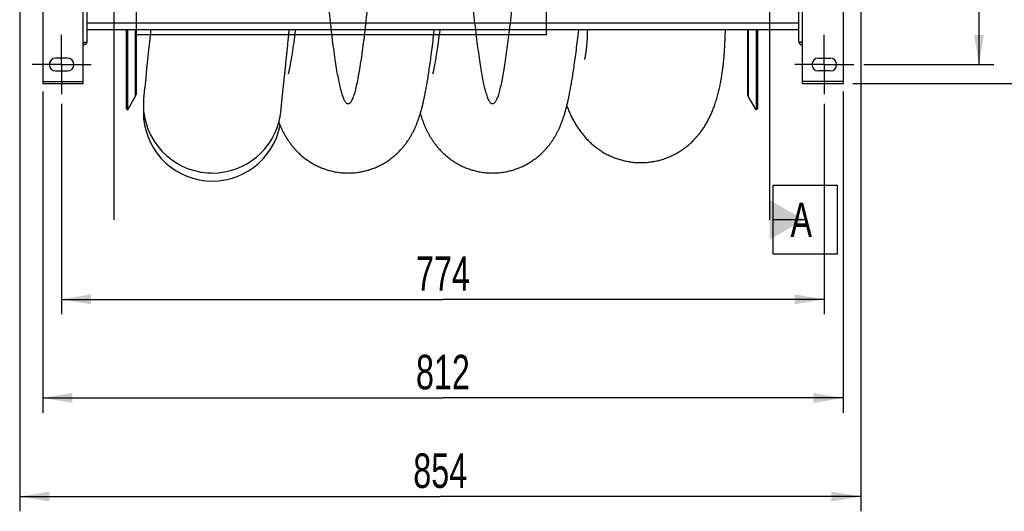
# Model space of a CAD drawing. Extents: x 0 to 594, y 0 to 420.
# Tile 3 of 14: x 317 to 417, y 78 to 128. Entities that reach past the tile are written whole.
import ezdxf

# ---------------------------------------------------------------- set-up
doc = ezdxf.new("R2010")
doc.units = 0
doc.header["$LTSCALE"] = 32.67
doc.linetypes.add('CENTER', pattern=[0.6, 0.375, -0.075, 0.075, -0.075])
doc.layers.get('0').update_dxf_attribs({"linetype": 'CONTINUOUS'})
for name, color, linetype in [('110528_DXF_CONTINUOUS_LINE', 7, 'CONTINUOUS'), ('110528_DXF_DIMENSION', 7, 'CONTINUOUS'), ('110534_DXF_AXIS', 7, 'CONTINUOUS'), ('110534_DXF_CONTINUOUS_LINE', 7, 'CONTINUOUS'), ('110536_DXF_AXIS', 7, 'CONTINUOUS'), ('110536_DXF_CONTINUOUS_LINE', 7, 'CONTINUOUS'), ('110651_DXF_CONTINUOUS_LINE', 7, 'CONTINUOUS'), ('110801_DXF_CONTINUOUS_LINE', 7, 'CONTINUOUS'), ('AG_HOSE_125_DXF_CONTINUOUS', 7, 'CONTINUOUS'), ('ASE_65_125-10_DXF_DIMENSIO', 7, 'CONTINUOUS')]:
    doc.layers.add(name, color=color, linetype=linetype)
doc.styles.get("Standard").update_dxf_attribs({"font": 'txt', "width": 0.7})
doc.dimstyles.new('DIMSTYLE_1', dxfattribs={"dimtxt": 3.5, "dimasz": 3, "dimexe": 1.5, "dimexo": 1, "dimgap": 0.875, "dimtad": 1, "dimdec": 0, "dimlfac": 10, "dimtxsty": 'STANDARD', "dimblk": '_ARROW_FILLED', "dimblk1": '_ARROW_FILLED', "dimblk2": '_ARROW_FILLED', "dimcen": 0.09, "dimazin": 3, "dimtp": 0.8, "dimtm": 0.8, "dimtfac": 1, "dimtdec": 0, "dimtofl": 0, "dimtmove": 0, "dimatfit": 3, "dimtolj": 1})
doc.dimstyles.new('DIMSTYLE_2', dxfattribs={"dimtxt": 3.5, "dimasz": 3, "dimexe": 1.5, "dimexo": 1, "dimgap": 0.875, "dimtad": 1, "dimdec": 3, "dimlfac": 10, "dimtxsty": 'STANDARD', "dimblk": '_ARROW_FILLED', "dimblk1": '_ARROW_FILLED', "dimblk2": '_ARROW_FILLED', "dimcen": 0.09, "dimazin": 3, "dimtp": 0.8, "dimtm": 0.8, "dimtfac": 1, "dimtdec": 3, "dimtofl": 0, "dimtmove": 0, "dimatfit": 3, "dimtolj": 1})

# ---------------------------------------------------------------- blocks, each defined once
blk = doc.blocks.new('_ARROW_FILLED')
at = {"color": 0, "linetype": 'BYBLOCK'}
blk.add_solid([(0, 0), (-1, 0.167), (-1, -0.167)], dxfattribs=at)
blk = doc.blocks.new('*D1')
at = {"layer": 'ASE_65_125-10_DXF_DIMENSIO', "color": 2, "linetype": 'CONTINUOUS'}
for p, q in [((401.909, 175.903), (426.209, 175.903)), ((424.709, 175.903), (424.709, 148.477)), ((424.709, 121.05), (424.709, 148.477)), ((401.909, 121.05), (426.209, 121.05))]:
    blk.add_line(p, q, dxfattribs=at)
at = {"layer": 'ASE_65_125-10_DXF_DIMENSIO', "color": 2, "linetype": 'CONTINUOUS', "xscale": 3, "yscale": 3, "zscale": 3}
for p, rotation in [((424.709, 175.903), 90), ((424.709, 121.05), 270)]:
    blk.add_blockref('_ARROW_FILLED', p, dxfattribs=dict(at, rotation=rotation))
at = {"layer": 'ASE_65_125-10_DXF_DIMENSIO', "color": 2, "linetype": 'CONTINUOUS', "insert": (420.334, 148.477), "char_height": 3.5, "width": 12, "attachment_point": 2, "rotation": 90}
blk.add_mtext('549', dxfattribs=at)
blk = doc.blocks.new('*D2')
at = {"layer": 'ASE_65_125-10_DXF_DIMENSIO', "color": 2, "linetype": 'CONTINUOUS'}
for p, q in [((403.009, 173.977), (416.209, 173.977)), ((414.709, 173.977), (414.709, 148.477)), ((414.709, 122.977), (414.709, 148.477)), ((403.009, 122.977), (416.209, 122.977))]:
    blk.add_line(p, q, dxfattribs=at)
at = {"layer": 'ASE_65_125-10_DXF_DIMENSIO', "color": 2, "linetype": 'CONTINUOUS', "xscale": 3, "yscale": 3, "zscale": 3}
for p, rotation in [((414.709, 173.977), 90), ((414.709, 122.977), 270)]:
    blk.add_blockref('_ARROW_FILLED', p, dxfattribs=dict(at, rotation=rotation))
at = {"layer": 'ASE_65_125-10_DXF_DIMENSIO', "color": 2, "linetype": 'CONTINUOUS', "insert": (410.334, 148.477), "char_height": 3.5, "width": 10.875, "attachment_point": 2, "rotation": 90}
blk.add_mtext('510', dxfattribs=at)
blk = doc.blocks.new('*D5')
at = {"layer": 'ASE_65_125-10_DXF_DIMENSIO', "color": 2, "linetype": 'CONTINUOUS'}
for p, q in [((319.709, 120.25), (319.709, 87.659)), ((400.909, 120.25), (400.909, 87.659)), ((319.709, 89.159), (360.309, 89.159)), ((400.909, 89.159), (360.309, 89.159))]:
    blk.add_line(p, q, dxfattribs=at)
at = {"layer": 'ASE_65_125-10_DXF_DIMENSIO', "color": 2, "linetype": 'CONTINUOUS', "xscale": 3, "yscale": 3, "zscale": 3, "rotation": 180}
blk.add_blockref('_ARROW_FILLED', (319.709, 89.159), dxfattribs=at)
at = {"layer": 'ASE_65_125-10_DXF_DIMENSIO', "color": 2, "linetype": 'CONTINUOUS', "xscale": 3, "yscale": 3, "zscale": 3}
blk.add_blockref('_ARROW_FILLED', (400.909, 89.159), dxfattribs=at)
at = {"layer": 'ASE_65_125-10_DXF_DIMENSIO', "color": 2, "linetype": 'CONTINUOUS', "insert": (360.309, 93.534), "char_height": 3.5, "width": 11.25, "attachment_point": 2}
blk.add_mtext('812', dxfattribs=at)
blk = doc.blocks.new('*D6')
at = {"layer": 'ASE_65_125-10_DXF_DIMENSIO', "color": 2, "linetype": 'CONTINUOUS'}
for p, q in [((321.609, 118.977), (321.609, 97.659)), ((399.009, 118.977), (399.009, 97.659)), ((321.609, 99.159), (360.309, 99.159)), ((399.009, 99.159), (360.309, 99.159))]:
    blk.add_line(p, q, dxfattribs=at)
at = {"layer": 'ASE_65_125-10_DXF_DIMENSIO', "color": 2, "linetype": 'CONTINUOUS', "xscale": 3, "yscale": 3, "zscale": 3, "rotation": 180}
blk.add_blockref('_ARROW_FILLED', (321.609, 99.159), dxfattribs=at)
at = {"layer": 'ASE_65_125-10_DXF_DIMENSIO', "color": 2, "linetype": 'CONTINUOUS', "xscale": 3, "yscale": 3, "zscale": 3}
blk.add_blockref('_ARROW_FILLED', (399.009, 99.159), dxfattribs=at)
at = {"layer": 'ASE_65_125-10_DXF_DIMENSIO', "color": 2, "linetype": 'CONTINUOUS', "insert": (360.309, 103.534), "char_height": 3.5, "width": 12.375, "attachment_point": 2}
blk.add_mtext('774', dxfattribs=at)
blk = doc.blocks.new('*D7')
at = {"layer": 'ASE_65_125-10_DXF_DIMENSIO', "color": 2, "linetype": 'CONTINUOUS'}
for p, q in [((317.359, 139.602), (317.359, 77.659)), ((402.709, 134.419), (402.709, 77.659)), ((317.359, 79.159), (360.034, 79.159)), ((402.709, 79.159), (360.034, 79.159))]:
    blk.add_line(p, q, dxfattribs=at)
at = {"layer": 'ASE_65_125-10_DXF_DIMENSIO', "color": 2, "linetype": 'CONTINUOUS', "xscale": 3, "yscale": 3, "zscale": 3, "rotation": 180}
blk.add_blockref('_ARROW_FILLED', (317.359, 79.159), dxfattribs=at)
at = {"layer": 'ASE_65_125-10_DXF_DIMENSIO', "color": 2, "linetype": 'CONTINUOUS', "xscale": 3, "yscale": 3, "zscale": 3}
blk.add_blockref('_ARROW_FILLED', (402.709, 79.159), dxfattribs=at)
at = {"layer": 'ASE_65_125-10_DXF_DIMENSIO', "color": 2, "linetype": 'CONTINUOUS', "insert": (360.034, 83.534), "char_height": 3.5, "width": 12, "attachment_point": 2}
blk.add_mtext('854', dxfattribs=at)

msp = doc.modelspace()

# ---------------------------------------------------------------- linework, layer by layer
at = {"layer": '110528_DXF_CONTINUOUS_LINE', "color": 3, "linetype": 'CONTINUOUS'}
for p, q in [((328.19072, 118.47671), (328.19072, 126.48638)), ((392.22277, 126.48638), (392.22277, 118.47671))]:
    msp.add_line(p, q, dxfattribs=at)
at = {"layer": '110528_DXF_CONTINUOUS_LINE', "color": 7, "linetype": 'CONTINUOUS'}
for p, q in [((328.32062, 118.40171), (328.32062, 126.48638)), ((329.20674, 120.11068), (329.20674, 126.48638)), ((391.20674, 126.48638), (391.20674, 120.11068)), ((392.09287, 126.48638), (392.09287, 118.40171)), ((328.32062, 118.40171), (329.11966, 119.78568)), ((392.09287, 118.40171), (391.29383, 119.78568)), ((328.19072, 118.47671), (328.32062, 118.40171)), ((392.22277, 118.47671), (392.09287, 118.40171))]:
    msp.add_line(p, q, dxfattribs=at)
at = {"layer": '110528_DXF_CONTINUOUS_LINE', "color": 9, "linetype": 'CONTINUOUS'}
for p, q in [((329.11966, 119.78568), (329.11966, 126.48638)), ((391.29383, 126.48638), (391.29383, 119.78568))]:
    msp.add_line(p, q, dxfattribs=at)
at = {"layer": '110528_DXF_CONTINUOUS_LINE', "color": 7, "linetype": 'CONTINUOUS'}
for centre, start, end in [((328.55674, 120.11068), 330, 360), ((391.85674, 120.11068), 180, 210)]:
    msp.add_arc(centre, 0.65, start, end, dxfattribs=at)
at = {"layer": '110528_DXF_DIMENSION', "color": 2, "linetype": 'CONTINUOUS'}
for p, q in [((326.959, 107.22728), (326.959, 189.72613)), ((393.45449, 189.72613), (393.45449, 107.22728)), ((393.82949, 110.72728), (400.32949, 110.72728)), ((393.82949, 103.72728), (393.82949, 110.72728)), ((400.32949, 110.72728), (400.32949, 103.72728)), ((396.95449, 107.22728), (393.82949, 107.22728)), ((400.32949, 103.72728), (393.82949, 103.72728))]:
    msp.add_line(p, q, dxfattribs=at)
msp.add_solid([(393.45449, 105.20656), (393.45449, 109.24801), (396.95449, 107.22728)], dxfattribs=at)
at = {"layer": '110534_DXF_AXIS', "color": 7, "linetype": 'CENTER'}
for q in [(321.609, 125.97672), (318.60899, 122.97671), (321.609, 119.9767), (324.60901, 122.97671)]:
    msp.add_line((321.609, 122.97671), q, dxfattribs=at)
at = {"layer": '110534_DXF_CONTINUOUS_LINE', "color": 3, "linetype": 'CONTINUOUS'}
for p, q in [((324.209, 125.28466), (324.209, 135.97671)), ((319.709, 132.2714), (319.709, 121.05005)), ((323.809, 121.05005), (323.809, 125.22445)), ((322.209, 123.62671), (321.009, 123.62671)), ((321.009, 122.32671), (322.209, 122.32671)), ((319.709, 121.05005), (323.809, 121.05005))]:
    msp.add_line(p, q, dxfattribs=at)
at = {"layer": '110534_DXF_CONTINUOUS_LINE', "color": 9, "linetype": 'CONTINUOUS'}
for p, q in [((323.809, 125.22445), (323.809, 135.46536)), ((319.709, 121.25005), (323.809, 121.25005))]:
    msp.add_line(p, q, dxfattribs=at)
at = {"layer": '110534_DXF_CONTINUOUS_LINE', "color": 3, "linetype": 'CONTINUOUS'}
for centre, radius, start, end in [((323.81755, 125.34204), 0.39145, 349.8908463, 350.6553539), ((321.009, 122.97671), 0.65, 90, 270), ((322.209, 122.97671), 0.65, 270, 90)]:
    msp.add_arc(centre, radius, start, end, dxfattribs=at)
for points, knots in [([(323.809, 125.22445), (323.86003, 125.22934), (323.93418, 125.23643), (324.02839, 125.24654), (324.08843, 125.25392), (324.13718, 125.2609), (324.17492, 125.26846), (324.19618, 125.27404), (324.209, 125.28108), (324.209, 125.28466)], [0, 0, 0, 0, 0.37771184, 0.54853637, 0.69852876, 0.82207755, 0.91471109, 0.97358369, 1, 1, 1, 1]), ([(324.20292, 125.27333), (324.18705, 125.18429), (324.08765, 125.01179), (323.90008, 124.94646), (323.809, 124.94646)], [0, 0, 0, 0, 0.49822857, 1, 1, 1, 1])]:
    msp.add_open_spline(points, degree=3, knots=knots, dxfattribs=at)
at = {"layer": '110534_DXF_CONTINUOUS_LINE', "color": 7, "linetype": 'CONTINUOUS'}
msp.add_open_spline([(323.809, 125.14424), (323.84317, 125.14424), (323.91256, 125.16211), (323.96381, 125.21229), (323.98124, 125.2415)], degree=3, knots=[0, 0, 0, 0, 0.50119096, 1, 1, 1, 1], dxfattribs=at)
at = {"layer": '110536_DXF_AXIS', "color": 7, "linetype": 'CENTER'}
for q in [(399.009, 125.97672), (396.00899, 122.97671), (402.00901, 122.97671), (399.009, 119.9767)]:
    msp.add_line((399.009, 122.97671), q, dxfattribs=at)
at = {"layer": '110536_DXF_CONTINUOUS_LINE', "color": 3, "linetype": 'CONTINUOUS'}
for p, q in [((396.409, 125.28466), (396.409, 160.97671)), ((400.909, 132.2714), (400.909, 121.05005)), ((396.809, 121.05005), (396.809, 125.22445)), ((398.409, 123.62671), (399.609, 123.62671)), ((399.609, 122.32671), (398.409, 122.32671)), ((396.809, 121.05005), (400.909, 121.05005))]:
    msp.add_line(p, q, dxfattribs=at)
at = {"layer": '110536_DXF_CONTINUOUS_LINE', "color": 9, "linetype": 'CONTINUOUS'}
for p, q in [((396.809, 125.22445), (396.809, 135.46536)), ((400.909, 121.25005), (396.809, 121.25005))]:
    msp.add_line(p, q, dxfattribs=at)
at = {"layer": '110536_DXF_CONTINUOUS_LINE', "color": 3, "linetype": 'CONTINUOUS'}
for centre, radius, start, end in [((396.80044, 125.34204), 0.39145, 189.3446461, 190.1091537), ((398.409, 122.97671), 0.65, 90, 270), ((399.609, 122.97671), 0.65, 270, 90)]:
    msp.add_arc(centre, radius, start, end, dxfattribs=at)
for points, knots in [([(396.809, 125.22445), (396.75796, 125.22934), (396.68381, 125.23643), (396.5896, 125.24654), (396.52957, 125.25392), (396.48081, 125.2609), (396.44307, 125.26846), (396.42181, 125.27404), (396.409, 125.28108), (396.409, 125.28466)], [0, 0, 0, 0, 0.37771184, 0.54853637, 0.69852876, 0.82207755, 0.91471109, 0.97358369, 1, 1, 1, 1]), ([(396.41507, 125.27333), (396.43095, 125.18429), (396.53034, 125.01179), (396.71791, 124.94646), (396.809, 124.94646)], [0, 0, 0, 0, 0.49822857, 1, 1, 1, 1])]:
    msp.add_open_spline(points, degree=3, knots=knots, dxfattribs=at)
at = {"layer": '110536_DXF_CONTINUOUS_LINE', "color": 7, "linetype": 'CONTINUOUS'}
msp.add_open_spline([(396.809, 125.14424), (396.77482, 125.14424), (396.70543, 125.16211), (396.65418, 125.21229), (396.63675, 125.2415)], degree=3, knots=[0, 0, 0, 0, 0.50119096, 1, 1, 1, 1], dxfattribs=at)
at = {"layer": '110651_DXF_CONTINUOUS_LINE', "color": 3, "linetype": 'CONTINUOUS'}
for p, q in [((330.59248, 125.97671), (329.20674, 125.97671)), ((345.27158, 125.97671), (344.66277, 125.97671)), ((359.92544, 125.97671), (359.37641, 125.97671))]:
    msp.add_line(p, q, dxfattribs=at)
at = {"layer": '110801_DXF_CONTINUOUS_LINE', "color": 9, "linetype": 'CONTINUOUS'}
msp.add_line((396.409, 127.18638), (324.209, 127.18638), dxfattribs=at)
at = {"layer": '110801_DXF_CONTINUOUS_LINE', "color": 7, "linetype": 'CONTINUOUS'}
msp.add_line((396.409, 126.48638), (324.209, 126.48638), dxfattribs=at)
at = {"layer": 'AG_HOSE_125_DXF_CONTINUOUS', "color": 9, "linetype": 'CONTINUOUS'}
for p, q in [((329.20674, 125.97671), (329.20674, 170.84171)), ((370.80674, 125.97671), (370.80674, 150.6589)), ((370.80674, 125.97671), (329.20674, 125.97671))]:
    msp.add_line(p, q, dxfattribs=at)
at = {"layer": 'AG_HOSE_125_DXF_CONTINUOUS', "color": 7, "linetype": 'CONTINUOUS'}
for p, q in [((330.61888, 126.23879), (330.52184, 125.27818)), ((330.64377, 126.48638), (330.61888, 126.23879)), ((344.70576, 126.4083), (344.71353, 126.48638)), ((345.29545, 126.16181), (345.25082, 125.8177)), ((345.3365, 126.48638), (345.29545, 126.16181)), ((359.94927, 126.16141), (359.90947, 125.85421)), ((359.99039, 126.48638), (359.94927, 126.16141)), ((374.95345, 126.07494), (374.94573, 125.89378)), ((374.96093, 126.27281), (374.95345, 126.07494)), ((374.96799, 126.48638), (374.96093, 126.27281)), ((388.94888, 125.68751), (388.95854, 125.96619)), ((388.95854, 125.96619), (388.96728, 126.25751)), ((388.96728, 126.25751), (388.97324, 126.48638)), ((330.52184, 125.27818), (330.43843, 124.45772)), ((345.12518, 124.89943), (345.08613, 124.62985)), ((345.16562, 125.18668), (345.12518, 124.89943)), ((345.20747, 125.49237), (345.16562, 125.18668)), ((345.25082, 125.8177), (345.20747, 125.49237)), ((359.79735, 125.02883), (359.7623, 124.78327)), ((359.83355, 125.28875), (359.79735, 125.02883)), ((359.87092, 125.56365), (359.83355, 125.28875)), ((359.90947, 125.85421), (359.87092, 125.56365)), ((374.8909, 124.99128), (374.88247, 124.8897)), ((374.89898, 125.09603), (374.8909, 124.99128)), ((374.90688, 125.20564), (374.89898, 125.09603)), ((374.91417, 125.313), (374.90688, 125.20564)), ((374.92072, 125.41708), (374.91417, 125.313)), ((374.92966, 125.57235), (374.92072, 125.41708)), ((374.93791, 125.72891), (374.92966, 125.57235)), ((374.94573, 125.89378), (374.93791, 125.72891)), ((388.90343, 124.71291), (388.91579, 124.9393)), ((388.91579, 124.9393), (388.92742, 125.17447)), ((388.92742, 125.17447), (388.93848, 125.42339)), ((388.93848, 125.42339), (388.94888, 125.68751)), ((330.43843, 124.45772), (330.33478, 123.44604)), ((344.97707, 123.91842), (344.9434, 123.71158)), ((345.01209, 124.14005), (344.97707, 123.91842)), ((345.04845, 124.37699), (345.01209, 124.14005)), ((345.08613, 124.62985), (345.04845, 124.37699)), ((359.63298, 123.93133), (359.60326, 123.74807)), ((359.66373, 124.12595), (359.63298, 123.93133)), ((359.69551, 124.33243), (359.66373, 124.12595)), ((359.72837, 124.55136), (359.69551, 124.33243)), ((359.7623, 124.78327), (359.72837, 124.55136)), ((374.76727, 123.94048), (374.75789, 123.88672)), ((374.7768, 123.99771), (374.76727, 123.94048)), ((374.78632, 124.05763), (374.7768, 123.99771)), ((374.79577, 124.12019), (374.78632, 124.05763)), ((374.80518, 124.18573), (374.79577, 124.12019)), ((374.81448, 124.25387), (374.80518, 124.18573)), ((374.82359, 124.32421), (374.81448, 124.25387)), ((374.83236, 124.3955), (374.82359, 124.32421)), ((374.84094, 124.46911), (374.83236, 124.3955)), ((374.84937, 124.5453), (374.84094, 124.46911)), ((374.85769, 124.62409), (374.84937, 124.5453)), ((374.86583, 124.70584), (374.85769, 124.62409)), ((374.87391, 124.79233), (374.86583, 124.70584)), ((374.88247, 124.8897), (374.87391, 124.79233)), ((388.89011, 124.49196), (388.90343, 124.71291)), ((330.33478, 123.44604), (330.244, 122.56584)), ((344.8227, 123.02338), (344.79616, 122.88385)), ((344.85073, 123.1755), (344.8227, 123.02338)), ((344.88021, 123.3406), (344.85073, 123.1755)), ((344.9111, 123.51913), (344.88021, 123.3406)), ((344.9434, 123.71158), (344.9111, 123.51913)), ((359.49452, 123.12025), (359.46987, 122.98776)), ((359.52019, 123.2622), (359.49452, 123.12025)), ((359.54687, 123.41393), (359.52019, 123.2622)), ((359.57456, 123.57574), (359.54687, 123.41393)), ((359.60326, 123.74807), (359.57456, 123.57574)), ((374.67181, 123.49471), (374.66925, 123.4861)), ((374.74831, 123.83433), (374.73861, 123.78359)), ((374.75789, 123.88672), (374.74831, 123.83433)), ((330.244, 122.56584), (330.14539, 121.61723)), ((344.60898, 122.04886), (344.60491, 122.03488)), ((344.65501, 122.22495), (344.64149, 122.17053)), ((344.67024, 122.2884), (344.65501, 122.22495)), ((344.68714, 122.36122), (344.67024, 122.2884)), ((344.70568, 122.44394), (344.68714, 122.36122)), ((344.72587, 122.53702), (344.70568, 122.44394)), ((344.7477, 122.64107), (344.72587, 122.53702)), ((344.77114, 122.75653), (344.7477, 122.64107)), ((344.79616, 122.88385), (344.77114, 122.75653)), ((359.26126, 122.04351), (359.25787, 122.03198)), ((359.29511, 122.16974), (359.28408, 122.12685)), ((359.30773, 122.22042), (359.29511, 122.16974)), ((359.32186, 122.27903), (359.30773, 122.22042)), ((359.33743, 122.34576), (359.32186, 122.27903)), ((359.35439, 122.42077), (359.33743, 122.34576)), ((359.37267, 122.5042), (359.35439, 122.42077)), ((359.39223, 122.5962), (359.37267, 122.5042)), ((359.41299, 122.69689), (359.39223, 122.5962)), ((359.43491, 122.80644), (359.41299, 122.69689)), ((330.14539, 121.61723), (330.0441, 120.65097)), ((343.97274, 119.23813), (344.23884, 121.79465)), ((344.23884, 121.79465), (344.24737, 121.87739)), ((330.03551, 120.56939), (329.95671, 119.82241)), ((329.90683, 119.0112), (329.90674, 118.15895)), ((329.9071, 119.04711), (329.90683, 119.0112)), ((329.90849, 119.13327), (329.90782, 119.09944)), ((329.90931, 119.16624), (329.90849, 119.13327)), ((329.91025, 119.19832), (329.90931, 119.16624)), ((329.9113, 119.2295), (329.91025, 119.19832)), ((329.91307, 119.27451), (329.9113, 119.2295)), ((329.91502, 119.31724), (329.91307, 119.27451)), ((329.91709, 119.35743), (329.91502, 119.31724)), ((329.91923, 119.3948), (329.91709, 119.35743)), ((329.92135, 119.42887), (329.91923, 119.3948)), ((329.92402, 119.46855), (329.92135, 119.42887)), ((329.92648, 119.50228), (329.92402, 119.46855)), ((329.92931, 119.53869), (329.92648, 119.50228)), ((329.93239, 119.5759), (329.92931, 119.53869)), ((329.93539, 119.60997), (329.93239, 119.5759)), ((329.93863, 119.64504), (329.93539, 119.60997)), ((329.94259, 119.68571), (329.93863, 119.64504)), ((329.9452, 119.7117), (329.94259, 119.68571)), ((329.9463, 119.72245), (329.9452, 119.7117)), ((329.94697, 119.72899), (329.9463, 119.72245)), ((329.94765, 119.73564), (329.94697, 119.72899)), ((329.94835, 119.74242), (329.94765, 119.73564)), ((329.94882, 119.74703), (329.94835, 119.74242)), ((329.94931, 119.7517), (329.94882, 119.74703)), ((329.9498, 119.75646), (329.94931, 119.7517)), ((329.95031, 119.76131), (329.9498, 119.75646)), ((329.95082, 119.76626), (329.95031, 119.76131)), ((329.95216, 119.77909), (329.95162, 119.77388)), ((343.89386, 118.49024), (343.97274, 119.23813))]:
    msp.add_line(p, q, dxfattribs=at)
for points in [[(344.63832, 125.73189), (344.64556, 125.80433), (344.66022, 125.95112)], [(344.66022, 125.95112), (344.66764, 126.02553), (344.68269, 126.17643)], [(344.68269, 126.17643), (344.69031, 126.25297), (344.70576, 126.4083)], [(350.6865, 111.97674), (350.78909, 111.97747), (350.90676, 111.98012), (351.02437, 111.98469), (351.14188, 111.99119), (351.25926, 111.99961), (351.37647, 112.00995), (351.49346, 112.0222), (351.61022, 112.03637), (351.72669, 112.05243), (351.84285, 112.07039), (351.95866, 112.09025), (352.07408, 112.11198), (352.18907, 112.13558), (352.30362, 112.16104), (352.41766, 112.18835), (352.53117, 112.21748), (352.64411, 112.24845), (352.75643, 112.28121), (352.8681, 112.31575), (352.9791, 112.35207), (353.08936, 112.39013), (353.19886, 112.42992), (353.30756, 112.47141), (353.4154, 112.51458), (353.52235, 112.55939), (353.62839, 112.60583), (353.73345, 112.65385), (353.8375, 112.70343), (353.94052, 112.75455), (354.04243, 112.80713), (354.14321, 112.86116), (354.24285, 112.91661), (354.34125, 112.9734), (354.4384, 113.03151), (354.5343, 113.0909), (354.62884, 113.15148), (354.72201, 113.21322), (354.81381, 113.27609), (354.90415, 113.33998), (354.99303, 113.40486), (355.08044, 113.4707), (355.16631, 113.53739), (355.25065, 113.6049), (355.33347, 113.67319), (355.4147, 113.74217), (355.49435, 113.81179), (355.57244, 113.88202), (355.64892, 113.95276), (355.7238, 114.02398), (355.7971, 114.09565), (355.8688, 114.16768), (355.93892, 114.24003), (356.00747, 114.31268), (356.07445, 114.38555), (356.13988, 114.45861), (356.20378, 114.53182), (356.26615, 114.60513), (356.327, 114.67848), (356.38637, 114.75186), (356.44425, 114.8252), (356.50068, 114.89848), (356.55568, 114.97166), (356.60927, 115.04472), (356.66148, 115.11763), (356.71235, 115.19035), (356.76189, 115.26288), (356.81012, 115.33516), (356.85709, 115.4072), (356.90284, 115.479), (356.94736, 115.55047), (356.99071, 115.62168), (357.03308, 115.69286), (357.07449, 115.76398), (357.11495, 115.83506), (357.15466, 115.90639), (357.19366, 115.97802), (357.23193, 116.04991), (357.26963, 116.12231), (357.30681, 116.19533), (357.34342, 116.2689), (357.37946, 116.34297), (357.41498, 116.41763), (357.44994, 116.49283), (357.48426, 116.56835), (357.51795, 116.64418), (357.55103, 116.72037), (357.58345, 116.79676), (357.61518, 116.87325), (357.64631, 116.94999), (357.67692, 117.02719), (357.70703, 117.10483), (357.73667, 117.183), (357.76598, 117.26208), (357.795, 117.34214), (357.82373, 117.42321), (357.85225, 117.50556), (357.88064, 117.58941), (357.90885, 117.67468), (357.93683, 117.76119), (357.96459, 117.84904), (357.99215, 117.93828), (358.01943, 118.02867), (358.04644, 118.12021), (358.07321, 118.21303), (358.09972, 118.30706), (358.12599, 118.40233), (358.15204, 118.49892), (358.17786, 118.5968), (358.20346, 118.69601), (358.22887, 118.79662), (358.25407, 118.8986), (358.27909, 119.00198), (358.30393, 119.10682), (358.32861, 119.21316), (358.35312, 119.32097), (358.37749, 119.43036), (358.40176, 119.54153), (358.42594, 119.65452), (358.45005, 119.76939), (358.47414, 119.88643), (358.49822, 120.00571), (358.52231, 120.12728), (358.54646, 120.25146), (358.57066, 120.37831), (358.59494, 120.50791), (358.61934, 120.64055), (358.64387, 120.77631), (358.66852, 120.91528), (358.69334, 121.05771), (358.71834, 121.20371), (358.74351, 121.35335), (358.76888, 121.50688), (358.79446, 121.66439), (358.82025, 121.82599), (358.84628, 121.9919), (358.87255, 122.16216), (358.89906, 122.33693), (358.92587, 122.51669), (358.95299, 122.70151), (358.98041, 122.89154), (359.00822, 123.08735), (359.03642, 123.28918), (359.06499, 123.49707), (359.09397, 123.7113), (359.12344, 123.93266), (359.15331, 124.16067), (359.18336, 124.39366), (359.2136, 124.6319), (359.24403, 124.87525), (359.27432, 125.12116), (359.30443, 125.36917), (359.33442, 125.61963), (359.3641, 125.87104), (359.39341, 126.12258), (359.4351, 126.48638)], [(365.34036, 111.97671), (365.44251, 111.97744), (365.55974, 111.98006), (365.67691, 111.9846), (365.79399, 111.99105), (365.91093, 111.99941), (366.0277, 112.00967), (366.14426, 112.02183), (366.26059, 112.03589), (366.37663, 112.05183), (366.49236, 112.06966), (366.60776, 112.08937), (366.72276, 112.11094), (366.83734, 112.13436), (366.95148, 112.15963), (367.06512, 112.18674), (367.17823, 112.21566), (367.29078, 112.2464), (367.40272, 112.27892), (367.51402, 112.31321), (367.62465, 112.34926), (367.73455, 112.38705), (367.8437, 112.42655), (367.95206, 112.46775), (368.05956, 112.5106), (368.16619, 112.55509), (368.27191, 112.6012), (368.37665, 112.64888), (368.48039, 112.6981), (368.58312, 112.74885), (368.68475, 112.80107), (368.78527, 112.85472), (368.88465, 112.90979), (368.98282, 112.9662), (369.07978, 113.02393), (369.1755, 113.08294), (369.26985, 113.14313), (369.36283, 113.20446), (369.45444, 113.2669), (369.54455, 113.33034), (369.63316, 113.39472), (369.72028, 113.46001), (369.80587, 113.52615), (369.88993, 113.59309), (369.97247, 113.66081), (370.05348, 113.72922), (370.13295, 113.79831), (370.21089, 113.86802), (370.2873, 113.93831), (370.36218, 114.00913), (370.43555, 114.08045), (370.50738, 114.15219), (370.57771, 114.22434), (370.64653, 114.29685), (370.71378, 114.36961), (370.7795, 114.44258), (370.8437, 114.51572), (370.90633, 114.58892), (370.96741, 114.66213), (371.02697, 114.73534), (371.08497, 114.80842), (371.14143, 114.88132), (371.19639, 114.95403), (371.2499, 115.02655), (371.30198, 115.09882), (371.35267, 115.17085), (371.40211, 115.24275), (371.45032, 115.31453), (371.49733, 115.38615), (371.54325, 115.45773), (371.58811, 115.52927), (371.63192, 115.60075), (371.67478, 115.67228), (371.71672, 115.74387), (371.75776, 115.8155), (371.79794, 115.88726), (371.83731, 115.95914), (371.87587, 116.03114), (371.91368, 116.10333), (371.95075, 116.17572), (371.9871, 116.24831), (372.02278, 116.32115), (372.05779, 116.39426), (372.09216, 116.46764), (372.12595, 116.54141), (372.15916, 116.61555), (372.19181, 116.69011), (372.22402, 116.76529), (372.25579, 116.84116), (372.28714, 116.91771), (372.31813, 116.99513), (372.34882, 117.07354), (372.37917, 117.1529), (372.40917, 117.23315), (372.43885, 117.31436), (372.46819, 117.39655), (372.49716, 117.47956), (372.52575, 117.56341), (372.554, 117.64817), (372.58188, 117.73378), (372.60941, 117.82022), (372.6366, 117.9076), (372.6635, 117.99597), (372.6901, 118.08538), (372.71643, 118.17587), (372.74252, 118.26754), (372.76837, 118.36042), (372.79402, 118.45459), (372.81949, 118.55016), (372.84479, 118.64717), (372.86994, 118.7457), (372.89498, 118.84592), (372.91993, 118.9479), (372.94479, 119.05171), (372.96961, 119.15752), (372.9944, 119.26542), (373.01917, 119.37547), (373.04393, 119.48777), (373.06869, 119.60241), (373.09347, 119.71945), (373.11827, 119.83896), (373.14309, 119.961), (373.16795, 120.08566), (373.19287, 120.21305), (373.21785, 120.34323), (373.2429, 120.47629), (373.26803, 120.61235), (373.29324, 120.7514), (373.31855, 120.89361), (373.34401, 121.03937), (373.36964, 121.18875), (373.39543, 121.34187), (373.42147, 121.49925), (373.44776, 121.66101), (373.47431, 121.82725), (373.50118, 121.99855), (373.52841, 122.17521), (373.55597, 122.35719), (373.58386, 122.54456), (373.61211, 122.73762), (373.64069, 122.93633), (373.66951, 123.14016), (373.69859, 123.34924), (373.72791, 123.56365), (373.75738, 123.78271), (373.78701, 124.00656), (373.8168, 124.23519), (373.84662, 124.46762), (373.87648, 124.70392), (373.90638, 124.94404), (373.93617, 125.18676), (373.96582, 125.4319), (373.99537, 125.67955), (374.02471, 125.92877), (374.05378, 126.17909), (374.08895, 126.48638)], [(344.51048, 124.45944), (344.51679, 124.52201), (344.52315, 124.58504), (344.56889, 125.03944)], [(344.56889, 125.03944), (344.57561, 125.1063), (344.58238, 125.17367), (344.59605, 125.30991)], [(344.59605, 125.30991), (344.60296, 125.37883), (344.61694, 125.5183)], [(344.61694, 125.5183), (344.62401, 125.5889), (344.63832, 125.73189)], [(344.44973, 123.85869), (344.45561, 123.91675), (344.46751, 124.0342)], [(344.46751, 124.0342), (344.47352, 124.09359), (344.47957, 124.15343), (344.49181, 124.27447)], [(344.49181, 124.27447), (344.49799, 124.33567), (344.51048, 124.45944)], [(380.41091, 113.02726), (380.51796, 113.02837), (380.64066, 113.03155), (380.76328, 113.03678), (380.88581, 113.04405), (381.00819, 113.05335), (381.13039, 113.06468), (381.25237, 113.07804), (381.37409, 113.09342), (381.49552, 113.11082), (381.61662, 113.13023), (381.73736, 113.15164), (381.85769, 113.17504), (381.97759, 113.20042), (382.09701, 113.22778), (382.2159, 113.25709), (382.33424, 113.28835), (382.452, 113.32154), (382.5691, 113.35664), (382.68551, 113.39363), (382.8012, 113.43249), (382.9161, 113.4732), (383.03018, 113.51573), (383.14341, 113.56006), (383.25571, 113.60615), (383.36706, 113.65397), (383.47743, 113.70351), (383.58677, 113.75471), (383.69504, 113.80756), (383.80223, 113.86202), (383.90828, 113.91805), (384.01319, 113.97563), (384.11694, 114.03473), (384.21948, 114.0953), (384.32079, 114.15731), (384.42087, 114.22074), (384.51967, 114.28553), (384.61717, 114.35165), (384.71337, 114.41907), (384.80827, 114.48777), (384.90183, 114.55768), (384.99407, 114.62882), (385.0851, 114.70123), (385.17492, 114.77491), (385.26352, 114.84983), (385.35099, 114.92604), (385.43735, 115.00356), (385.52256, 115.08236), (385.60667, 115.16247), (385.68984, 115.24403), (385.77189, 115.32689), (385.85244, 115.41063), (385.93166, 115.4954), (386.00939, 115.58101), (386.08484, 115.66649), (386.15788, 115.75159), (386.22874, 115.83643), (386.2972, 115.92065), (386.363, 116.00374), (386.42653, 116.08605), (386.48857, 116.16851), (386.54915, 116.25107), (386.60829, 116.33373), (386.66674, 116.41745), (386.72464, 116.50251), (386.78183, 116.58866), (386.83852, 116.67626), (386.89476, 116.76542), (386.95047, 116.85608), (387.00562, 116.9482), (387.06021, 117.04185), (387.11423, 117.13703), (387.16759, 117.23362), (387.22036, 117.33181), (387.27248, 117.43148), (387.32364, 117.53211), (387.37383, 117.63359), (387.42312, 117.73607), (387.47141, 117.83933), (387.51872, 117.94339), (387.56507, 118.04825), (387.61035, 118.15364), (387.65445, 118.25925), (387.69753, 118.36541), (387.7399, 118.47285), (387.78152, 118.58146), (387.82245, 118.69141), (387.86313, 118.80393), (387.90358, 118.91919), (387.94377, 119.03719), (387.98397, 119.1589), (388.02451, 119.28569), (388.06491, 119.41637), (388.10423, 119.54805), (388.1424, 119.68039), (388.17956, 119.8138), (388.21524, 119.94636), (388.24936, 120.07746), (388.28214, 120.20765), (388.31353, 120.33661), (388.34353, 120.46406), (388.37225, 120.59015), (388.3998, 120.7152), (388.42617, 120.83897), (388.45147, 120.96163), (388.47591, 121.08408), (388.49954, 121.20648), (388.52233, 121.32862), (388.54435, 121.45081), (388.56567, 121.57313), (388.58625, 121.6955), (388.60614, 121.818), (388.62536, 121.94077), (388.64389, 122.06361), (388.66169, 122.18609), (388.67877, 122.30817), (388.69516, 122.4299), (388.71084, 122.55096), (388.72581, 122.67121), (388.74014, 122.79077), (388.75384, 122.90973), (388.76695, 123.02823), (388.77944, 123.14608), (388.79131, 123.26276), (388.80258, 123.37794), (388.81333, 123.49198), (388.8236, 123.6054), (388.83338, 123.71829), (388.84267, 123.8305), (388.85156, 123.94216), (388.86006, 124.05329), (388.86816, 124.16385), (388.87585, 124.27395), (388.89011, 124.49196)], [(344.32089, 122.59377), (344.3258, 122.6418), (344.33075, 122.69022), (344.40416, 123.41005)], [(344.40416, 123.41005), (344.40971, 123.46461), (344.4153, 123.5196), (344.42661, 123.63088)], [(344.42661, 123.63088), (344.43233, 123.68718), (344.43808, 123.74391), (344.44973, 123.85869)], [(359.46987, 122.98776), (359.44629, 122.86459), (359.43491, 122.80644)], [(374.73861, 123.78359), (374.72954, 123.73811), (374.72504, 123.71633), (374.72044, 123.69454), (374.71582, 123.67317), (374.71134, 123.65283), (374.70705, 123.63378), (374.70291, 123.61579), (374.69888, 123.59869), (374.69491, 123.58221), (374.69107, 123.56664), (374.68755, 123.55262), (374.68447, 123.54069), (374.68175, 123.53036), (374.67914, 123.52068), (374.67651, 123.51117), (374.67401, 123.50233), (374.67181, 123.49471)], [(344.24737, 121.87739), (344.25169, 121.91932), (344.25604, 121.96162), (344.26486, 122.04737)], [(344.26486, 122.04737), (344.26933, 122.0908), (344.27383, 122.13462), (344.28294, 122.22339)], [(344.28294, 122.22339), (344.28756, 122.26834), (344.29221, 122.31368), (344.30162, 122.4055)], [(344.30162, 122.4055), (344.30638, 122.45199), (344.31118, 122.49886), (344.32089, 122.59377)], [(344.64149, 122.17053), (344.62975, 122.12493), (344.62459, 122.10542), (344.61991, 122.08806), (344.61575, 122.07287), (344.6121, 122.05982), (344.60898, 122.04886)], [(359.28408, 122.12685), (359.2747, 122.09161), (359.27066, 122.07681), (359.26706, 122.06387), (359.26393, 122.05278), (359.26126, 122.04351)], [(330.03913, 120.60372), (330.03671, 120.58074), (330.03551, 120.56939)], [(330.0441, 120.65097), (330.04159, 120.62711), (330.04035, 120.61536), (330.03913, 120.60372)], [(329.90782, 119.09944), (329.90754, 119.08221), (329.9071, 119.04711)], [(329.95162, 119.77388), (329.95135, 119.77131), (329.95082, 119.76626)], [(329.95329, 119.78989), (329.953, 119.78714), (329.95272, 119.78443), (329.95216, 119.77909)], [(329.95418, 119.79833), (329.95388, 119.79548), (329.95329, 119.78989)], [(329.95541, 119.81007), (329.95509, 119.80708), (329.95478, 119.80413), (329.95418, 119.79833)], [(329.95671, 119.82241), (329.95638, 119.81926), (329.95605, 119.81616), (329.95541, 119.81007)], [(343.88241, 118.3814), (343.89273, 118.47957), (343.8931, 118.48309), (343.89348, 118.48665), (343.89386, 118.49024)], [(358.01345, 118.00885), (358.01816, 117.99306), (358.04394, 117.90836), (358.07005, 117.82444), (358.09649, 117.74126), (358.12329, 117.6588), (358.15046, 117.57701), (358.17801, 117.49587), (358.20597, 117.41536), (358.23434, 117.33544), (358.26315, 117.25609), (358.29241, 117.17729), (358.32214, 117.099), (358.35235, 117.02123), (358.38305, 116.94395), (358.41426, 116.86713), (358.44599, 116.79077), (358.47826, 116.71485), (358.51109, 116.63935), (358.54448, 116.56429), (358.57844, 116.48963), (358.613, 116.41537), (358.64814, 116.34153), (358.68387, 116.26812), (358.72022, 116.19509), (358.75724, 116.12239), (358.79492, 116.05002), (358.83329, 115.97796), (358.87246, 115.90602), (358.91244, 115.83423), (358.95325, 115.76256), (358.99504, 115.69081), (359.03785, 115.61896), (359.08169, 115.54704), (359.12666, 115.47493), (359.1728, 115.40261), (359.22013, 115.33014), (359.26869, 115.2575), (359.31851, 115.1847), (359.36961, 115.11178), (359.42204, 115.03872), (359.47582, 114.96555), (359.53099, 114.89229), (359.58757, 114.81898), (359.64559, 114.74562), (359.70507, 114.67226), (359.76601, 114.59896), (359.82844, 114.52574), (359.89237, 114.45264), (359.95781, 114.37972), (360.02477, 114.30702), (360.09327, 114.23458), (360.1633, 114.16246), (360.23487, 114.09069), (360.30802, 114.01931), (360.38273, 113.94837), (360.45903, 113.8779), (360.53693, 113.80795), (360.61641, 113.73859), (360.6975, 113.66983), (360.78019, 113.60173), (360.86443, 113.5344), (360.95021, 113.46786), (361.03753, 113.40218), (361.12632, 113.33744), (361.21657, 113.27368), (361.30828, 113.21096), (361.40136, 113.14934), (361.4958, 113.08889), (361.59161, 113.02962), (361.68868, 112.97162), (361.787, 112.91493), (361.88657, 112.85958), (361.98728, 112.80564), (362.08912, 112.75315), (362.19207, 112.70212), (362.29605, 112.65263), (362.40104, 112.60468), (362.50702, 112.55831), (362.61392, 112.51357), (362.7217, 112.47047), (362.83036, 112.42903), (362.93979, 112.38931), (363.04998, 112.35131), (363.16091, 112.31505), (363.27252, 112.28056), (363.38476, 112.24786), (363.49763, 112.21695), (363.61107, 112.18786), (363.72505, 112.1606), (363.83954, 112.13518), (363.95449, 112.11162), (364.06987, 112.08992), (364.18565, 112.0701), (364.30178, 112.05217), (364.41823, 112.03613), (364.53496, 112.022), (364.65193, 112.00977), (364.76911, 111.99946), (364.88647, 111.99106), (365.00395, 111.98459), (365.12153, 111.98005), (365.23917, 111.97743), (365.34036, 111.97671)], [(372.87933, 118.78328), (372.91071, 118.70093), (372.95558, 118.58623), (373.00106, 118.47299), (373.04716, 118.3612), (373.0939, 118.2508), (373.14132, 118.14171), (373.18941, 118.03394), (373.23821, 117.92744), (373.28774, 117.82214), (373.33799, 117.71807), (373.38901, 117.61516), (373.4408, 117.51338), (373.49334, 117.41282), (373.54666, 117.3134), (373.60076, 117.21511), (373.65555, 117.11814), (373.71095, 117.02259), (373.76706, 116.92828), (373.824, 116.83501), (373.8817, 116.7429), (373.94026, 116.65177), (374.00005, 116.56109), (374.06119, 116.47071), (374.12364, 116.38078), (374.18752, 116.29115), (374.25306, 116.20157), (374.32012, 116.11234), (374.3882, 116.02413), (374.45725, 115.93701), (374.52735, 115.8509), (374.59817, 115.76621), (374.66948, 115.68315), (374.7415, 115.60147), (374.8145, 115.52084), (374.88846, 115.44129), (374.9634, 115.3628), (375.03968, 115.28502), (375.11742, 115.20787), (375.19652, 115.13148), (375.27704, 115.05585), (375.35902, 114.98096), (375.44243, 114.90688), (375.52723, 114.83369), (375.61343, 114.76142), (375.70104, 114.69009), (375.79, 114.61978), (375.88031, 114.55052), (375.97197, 114.48234), (376.06494, 114.41531), (376.15921, 114.34945), (376.25477, 114.2848), (376.35158, 114.22141), (376.44961, 114.15932), (376.54888, 114.09856), (376.64932, 114.03916), (376.75092, 113.98118), (376.85368, 113.92462), (376.95753, 113.86954), (377.06247, 113.81596), (377.16848, 113.76392), (377.27551, 113.71344), (377.38354, 113.66456), (377.49255, 113.6173), (377.6025, 113.57169), (377.71336, 113.52776), (377.82512, 113.48553), (377.93772, 113.44503), (378.05114, 113.40628), (378.16535, 113.3693), (378.28028, 113.33413), (378.39591, 113.30078), (378.51221, 113.26928), (378.6291, 113.23964), (378.74655, 113.21188), (378.86454, 113.18602), (378.98299, 113.16207), (379.10187, 113.14005), (379.22117, 113.11997), (379.34082, 113.10183), (379.46079, 113.08565), (379.58106, 113.07143), (379.70158, 113.05918), (379.82232, 113.04891), (379.94324, 113.04062), (380.06431, 113.03431), (380.18547, 113.02999), (380.30672, 113.02766), (380.41091, 113.02726)], [(343.66075, 117.11867), (343.66694, 117.10251), (343.6974, 117.02401), (343.72846, 116.94578), (343.76013, 116.86781), (343.79242, 116.79011), (343.82539, 116.71261), (343.85902, 116.63535), (343.89326, 116.55848), (343.92814, 116.48196), (343.96368, 116.4058), (343.99978, 116.3302), (344.03645, 116.25515), (344.0737, 116.18064), (344.11146, 116.10682), (344.14965, 116.03384), (344.18835, 115.96152), (344.2277, 115.88963), (344.26765, 115.81824), (344.30828, 115.74726), (344.3498, 115.6763), (344.39228, 115.60532), (344.4357, 115.53437), (344.48027, 115.46317), (344.52603, 115.39171), (344.573, 115.32003), (344.62135, 115.24793), (344.67118, 115.17534), (344.72246, 115.10238), (344.77518, 115.02914), (344.82941, 114.9556), (344.88514, 114.88183), (344.94228, 114.80806), (345.00083, 114.7343), (345.06083, 114.66058), (345.12216, 114.5871), (345.1848, 114.51393), (345.24881, 114.44105), (345.31421, 114.36846), (345.381, 114.29623), (345.44923, 114.22435), (345.51896, 114.15279), (345.59023, 114.08158), (345.66304, 114.01076), (345.73747, 113.94032), (345.81356, 113.87026), (345.8913, 113.80066), (345.97065, 113.73161), (346.05162, 113.66315), (346.13421, 113.59533), (346.21835, 113.52826), (346.30402, 113.46199), (346.39124, 113.39656), (346.47992, 113.33207), (346.57004, 113.26858), (346.66162, 113.2061), (346.75457, 113.14473), (346.8489, 113.0845), (346.9446, 113.02544), (347.04158, 112.96765), (347.13983, 112.91114), (347.23935, 112.85596), (347.34001, 112.80218), (347.44181, 112.74984), (347.54473, 112.69896), (347.64865, 112.64962), (347.75355, 112.60184), (347.85941, 112.55564), (347.96617, 112.51107), (348.07379, 112.46815), (348.18226, 112.4269), (348.29151, 112.38734), (348.40152, 112.34951), (348.51226, 112.31341), (348.62366, 112.27908), (348.73571, 112.24652), (348.84837, 112.21575), (348.96159, 112.18679), (349.07533, 112.15966), (349.18958, 112.13437), (349.30428, 112.11092), (349.41938, 112.08934), (349.53488, 112.06962), (349.65071, 112.05179), (349.76686, 112.03584), (349.88328, 112.02178), (349.99994, 112.00962), (350.11681, 111.99936), (350.23385, 111.99101), (350.35102, 111.98458), (350.46828, 111.98006), (350.58562, 111.97745), (350.6865, 111.97674)]]:
    msp.add_lwpolyline(points, dxfattribs=at)
at = {"layer": 'AG_HOSE_125_DXF_CONTINUOUS', "color": 9, "linetype": 'CONTINUOUS'}
for centre, radius, start, end in [((336.90673, 118.97686), 6.99998, 180.0001686, 266.0910322), ((336.90676, 118.97687), 6.99999, 269.9999036, 349.5161213), ((336.90681, 118.97894), 7.00207, 266.0914765, 269.9994316)]:
    msp.add_arc(centre, radius, start, end, dxfattribs=at)
at = {"layer": 'AG_HOSE_125_DXF_CONTINUOUS', "color": 7, "linetype": 'CONTINUOUS'}
msp.add_arc((336.90673, 118.15897), 6.99998, 180.0001313, 349.0089174, dxfattribs=at)
at = {"layer": 'AG_HOSE_125_DXF_CONTINUOUS', "color": 9, "linetype": 'CONTINUOUS'}
msp.add_open_spline([(378.00674, 129.05564), (377.83905, 130.65224), (377.50016, 134.1966), (377.01936, 139.8277), (376.51248, 146.16026), (376.00652, 152.59972), (375.56806, 158.00442), (375.21423, 162.09696), (374.94333, 165.0469), (374.67271, 167.76952), (374.43966, 169.89278), (374.24876, 171.46477), (374.10382, 172.5714), (373.9553, 173.60937), (373.81027, 174.52069), (373.67414, 175.28304), (373.54899, 175.9067), (373.42413, 176.45032), (373.29715, 176.92201), (373.16774, 177.31566), (373.04998, 177.592), (372.95231, 177.76068), (372.88442, 177.85302), (372.81603, 177.92096), (372.74608, 177.96438), (372.67353, 177.98117), (372.6007, 177.96901), (372.53036, 177.92985), (372.4618, 177.86609), (372.39385, 177.77801), (372.296, 177.61525), (372.20675, 177.41126), (372.11942, 177.17096), (372.04876, 176.94962), (371.978, 176.70194), (371.90496, 176.41941), (371.82997, 176.10072), (371.7236, 175.60711), (371.60121, 174.9637), (371.46453, 174.15332), (371.32989, 173.27193), (371.19164, 172.2806), (371.05011, 171.17825), (370.90851, 169.99159), (370.7052, 168.17372), (370.45734, 165.73915), (370.16036, 162.55099), (369.86254, 159.1248), (369.54846, 155.32473), (369.16879, 150.57623), (368.71694, 144.82904), (368.28017, 139.41321), (367.9114, 135.12834), (367.63726, 132.12498), (367.35349, 129.25113), (367.10824, 127.01584), (366.91077, 125.40309), (366.77685, 124.38396), (366.63956, 123.42128), (366.49836, 122.5229), (366.35736, 121.72084), (366.21364, 121.00267), (366.0669, 120.37696), (365.93631, 119.92082), (365.83146, 119.6238), (365.76089, 119.4505), (365.69042, 119.30389), (365.61852, 119.18149), (365.54465, 119.08452), (365.46721, 119.01483), (365.38643, 118.97654), (365.30251, 118.97464), (365.22128, 119.00962), (365.14365, 119.07635), (365.06718, 119.17365), (364.98827, 119.30651), (364.90742, 119.47754), (364.82482, 119.68857), (364.74207, 119.93616), (364.64006, 120.28575), (364.52299, 120.75577), (364.38869, 121.38332), (364.2508, 122.12193), (364.10967, 122.97401), (363.96838, 123.92075), (363.8225, 124.99119), (363.67274, 126.18624), (363.47059, 127.92635), (363.21765, 130.32673), (362.92009, 133.44327), (362.60611, 136.99586), (362.30106, 140.6542), (361.99533, 144.4508), (361.69755, 148.21515), (361.38386, 152.18504), (361.0703, 156.08758), (360.79983, 159.33211), (360.58394, 161.81251), (360.41761, 163.65561), (360.25133, 165.42105), (360.0809, 167.14237), (359.9061, 168.80473), (359.706, 170.57338), (359.48464, 172.34435), (359.26682, 173.85242), (359.08506, 174.93204), (358.94954, 175.6474), (358.81437, 176.26971), (358.67976, 176.79699), (358.54564, 177.22749), (358.42797, 177.52328), (358.33069, 177.70807), (358.26289, 177.81208), (358.19482, 177.89165), (358.12511, 177.94743), (358.05178, 177.97777), (357.97525, 177.97778), (357.90076, 177.94701), (357.82635, 177.88685), (357.75124, 177.79563), (357.67505, 177.67185), (357.59881, 177.51688), (357.49977, 177.27505), (357.3842, 176.9239), (357.25031, 176.42751), (357.1128, 175.82072), (356.97204, 175.1005), (356.83102, 174.28152), (356.68525, 173.33747), (356.53559, 172.26661), (356.38678, 171.10235), (356.24165, 169.87854), (356.03841, 168.05115), (355.78168, 165.51809), (355.46781, 162.12355), (355.17086, 158.67279), (354.88056, 155.14535), (354.60528, 151.70711), (354.31517, 148.03527), (354.02524, 144.37091), (353.72754, 140.67613), (353.43068, 137.11448), (353.11836, 133.56669), (352.85405, 130.78964), (352.64209, 128.74118), (352.49682, 127.41209), (352.34781, 126.13338), (352.1946, 124.91492), (352.04151, 123.79914), (351.88511, 122.76757), (351.72509, 121.83139), (351.5639, 121.01783), (351.40697, 120.35342), (351.27322, 119.89052), (351.1609, 119.57872), (351.07836, 119.386), (350.99598, 119.22989), (350.91347, 119.1101), (350.83003, 119.02613), (350.74264, 118.97823), (350.65049, 118.97312), (350.55853, 119.01381), (350.46931, 119.09745), (350.38007, 119.22395), (350.291, 119.39289), (350.21182, 119.5807), (350.13988, 119.77958), (350.04845, 120.06406), (349.93152, 120.49318), (349.79398, 121.09416), (349.65326, 121.80861), (349.51225, 122.62196), (349.36649, 123.56042), (349.21683, 124.62577), (349.01379, 126.20752), (348.76013, 128.42741), (348.46284, 131.35137), (348.14901, 134.73859), (347.84434, 138.27356), (347.53885, 141.98826), (347.24099, 145.71647), (346.92716, 149.69312), (346.61352, 153.64704), (346.29153, 157.60679), (345.97074, 161.38384), (345.63355, 165.08976), (345.35006, 167.91561), (345.12625, 169.92367), (344.98112, 171.14439), (344.83232, 172.30531), (344.6793, 173.39668), (344.52647, 174.37949), (344.37058, 175.26883), (344.21132, 176.05395), (344.07009, 176.63411), (343.95703, 177.01932), (343.88054, 177.24904), (343.80417, 177.4476), (343.7263, 177.61838), (343.64663, 177.75972), (343.56396, 177.86965), (343.47991, 177.94404), (343.39085, 177.9812), (343.29876, 177.97367), (343.2117, 177.92373), (343.12834, 177.83792), (343.04279, 177.71173), (342.95539, 177.54177), (342.86612, 177.32578), (342.77663, 177.06689), (342.66092, 176.67749), (342.52551, 176.12953), (342.36825, 175.37279), (342.20675, 174.46702), (342.04141, 173.40978), (341.87582, 172.22509), (341.70478, 170.87783), (341.52918, 169.36858), (341.35444, 167.74639), (341.18406, 166.06091), (340.9472, 163.59033), (340.64797, 160.23048), (340.28062, 155.82445), (340.03572, 152.76148), (339.90674, 151.13678)], degree=3, knots=[0, 0, 0, 0, 0.01524652, 0.03381335, 0.05367346, 0.07557974, 0.09515813, 0.10517088, 0.1145919, 0.12329169, 0.13115509, 0.13487716, 0.13833055, 0.14175449, 0.14483494, 0.14709385, 0.1491087, 0.15087535, 0.15239039, 0.15374604, 0.15480902, 0.15523496, 0.15559468, 0.15589447, 0.15614551, 0.1563669, 0.15658591, 0.15683042, 0.15712088, 0.15746961, 0.15788364, 0.15892178, 0.15957701, 0.16031223, 0.16112763, 0.16202316, 0.16308341, 0.16423665, 0.16681842, 0.16930267, 0.17204124, 0.1752859, 0.17880831, 0.18259613, 0.18663561, 0.1961803, 0.20583647, 0.21704479, 0.22884173, 0.24204918, 0.26228563, 0.28359194, 0.29365065, 0.30312983, 0.31223357, 0.32107632, 0.32448515, 0.32766433, 0.33083809, 0.33372015, 0.33630066, 0.33857162, 0.34067503, 0.34240312, 0.34307404, 0.34366566, 0.34417936, 0.34461753, 0.34501188, 0.34533268, 0.34559889, 0.34584276, 0.34610512, 0.34641958, 0.3468062, 0.34727569, 0.34788441, 0.34860081, 0.34942669, 0.35036286, 0.35205879, 0.35402553, 0.35645697, 0.35919392, 0.36222763, 0.36554755, 0.36945375, 0.37366574, 0.38218449, 0.39237608, 0.40339816, 0.41605509, 0.42724026, 0.43957153, 0.45191726, 0.46506028, 0.47675379, 0.48283762, 0.48870599, 0.49432896, 0.49967837, 0.50513339, 0.51020353, 0.51658236, 0.52208277, 0.52467277, 0.52697942, 0.52899682, 0.53071988, 0.53214576, 0.53327751, 0.53373636, 0.53412706, 0.53445441, 0.53472687, 0.53496815, 0.53519321, 0.53543442, 0.53571856, 0.53609406, 0.53655125, 0.53709628, 0.53773256, 0.53903167, 0.54060383, 0.54261406, 0.54493913, 0.54757262, 0.55050594, 0.55401071, 0.55784129, 0.56165281, 0.56571468, 0.57530302, 0.5858323, 0.59809026, 0.60819615, 0.61944603, 0.63084803, 0.64317672, 0.6543556, 0.66605145, 0.67711927, 0.68817954, 0.69254408, 0.69667753, 0.70087713, 0.70477023, 0.70834028, 0.71157282, 0.71467864, 0.71735962, 0.719448, 0.72116088, 0.72193193, 0.72259419, 0.72315042, 0.72360584, 0.72397084, 0.72426639, 0.72453085, 0.7248156, 0.72519561, 0.72567911, 0.7262803, 0.72700608, 0.72761318, 0.72828836, 0.72984344, 0.73183532, 0.73414235, 0.73675825, 0.73967451, 0.74316149, 0.74697508, 0.75481946, 0.76438038, 0.77488686, 0.78712581, 0.79807662, 0.81028487, 0.82264576, 0.83596077, 0.84795362, 0.86037604, 0.87196071, 0.88329434, 0.88734732, 0.8911494, 0.89496922, 0.89846272, 0.90161533, 0.90441481, 0.90703682, 0.90922263, 0.91008274, 0.91084884, 0.91152155, 0.91210214, 0.91263013, 0.91305952, 0.91340298, 0.91368547, 0.91395033, 0.91424878, 0.91461812, 0.91507856, 0.91569182, 0.91643015, 0.91729649, 0.91829215, 0.92028724, 0.92265477, 0.92563161, 0.92902411, 0.93281697, 0.93699167, 0.94192169, 0.94724694, 0.95248672, 0.95801038, 0.97081783, 0.98452153, 1, 1, 1, 1], dxfattribs=at)
at = {"layer": 'AG_HOSE_125_DXF_CONTINUOUS', "color": 7, "linetype": 'CONTINUOUS'}
for points, knots in [([(343.78989, 117.70316), (343.79785, 117.74678), (343.83557, 117.97186), (343.86327, 118.19854), (343.88241, 118.3814)], [0, 0, 0, 0, 0.19431404, 1, 1, 1, 1]), ([(343.66075, 117.11867), (343.66043, 117.11951), (343.6619, 117.12286), (343.66277, 117.12967), (343.66591, 117.14097), (343.67153, 117.16448), (343.6818, 117.20475), (343.6969, 117.26629), (343.71597, 117.34614), (343.73848, 117.44553), (343.76407, 117.56658), (343.78109, 117.65491), (343.78989, 117.70316)], [0, 0, 0, 0, 0.00447917, 0.01638538, 0.03570123, 0.06240017, 0.13800936, 0.24358159, 0.38007721, 0.5492853, 0.75423807, 1, 1, 1, 1])]:
    msp.add_open_spline(points, degree=3, knots=knots, dxfattribs=at)

# ---------------------------------------------------------------- texts
at = {"layer": '110528_DXF_DIMENSION', "color": 2, "linetype": 'CONTINUOUS', "insert": (395.57949, 108.97728), "char_height": 3.5, "width": 4.5, "attachment_point": 1}
msp.add_mtext('A', dxfattribs=at)

# ---------------------------------------------------------------- dimensions: what is measured, and where the dimension line sits
at = {"layer": 'ASE_65_125-10_DXF_DIMENSIO', "color": 2, "linetype": 'CONTINUOUS'}
for base, p1, p2, angle, dimstyle, picture, middle in [((424.709, 121.05005), (400.909, 175.90336), (400.909, 121.05005), 270, 'DIMSTYLE_1', '*D1', (424.709, 147.97671)), ((414.709, 173.97671), (402.00901, 122.97671), (402.00901, 173.97671), 90, 'DIMSTYLE_2', '*D2', (414.709, 147.97671)), ((317.3589955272, 79.1589858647), (402.7089955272, 135.4190158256), (317.3589955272, 140.6017071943), 180, 'DIMSTYLE_1', '*D7', (359.5339989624, 79.1589858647)), ((321.609, 99.15899), (399.009, 119.9767), (321.609, 119.9767), 180, 'DIMSTYLE_2', '*D6', (359.80899, 99.15899))]:
    dim = msp.add_linear_dim(base=base, p1=p1, p2=p2, angle=angle, dimstyle=dimstyle, dxfattribs=at)
    dim.commit()
    dim.dimension.update_dxf_attribs({"geometry": picture, "text_midpoint": middle, "dimtype": 160})
dim = msp.add_linear_dim(base=(400.909, 89.15899), p1=(319.709, 121.25005), p2=(400.909, 121.25005), dimstyle='DIMSTYLE_2', dxfattribs=at)
dim.commit()
dim.dimension.update_dxf_attribs({"geometry": '*D5', "text_midpoint": (359.80899, 89.15899), "dimtype": 160})

doc.saveas('drawing.dxf')
